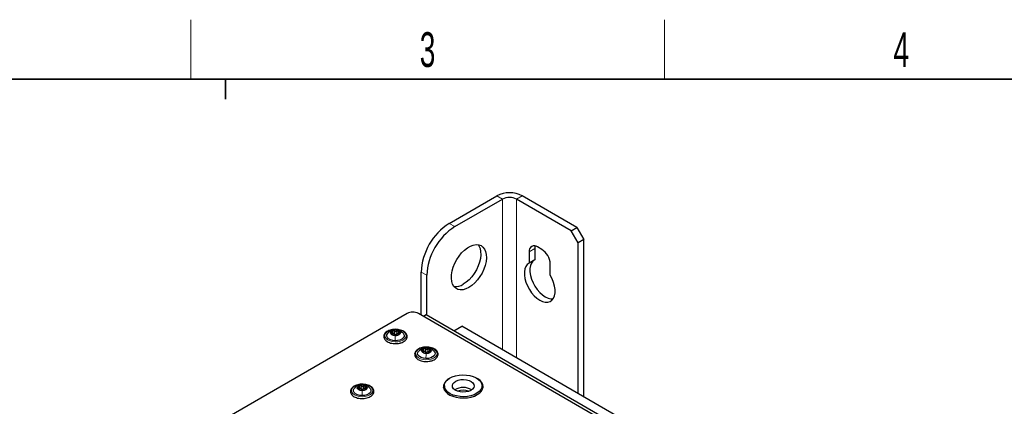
# Paper-space layout 'Blatt2' of a CAD drawing. Header units: millimetres. Extents: x 5 to 418, y 2 to 292.
# Tile 67 of 87: x 104 to 203, y 250 to 288. Entities that reach past the tile are written whole.
import ezdxf

# ---------------------------------------------------------------- set-up
doc = ezdxf.new("R2010")
doc.units = ezdxf.units.MM
doc.layers.add('SLD-0', color=7, linetype='Continuous')
doc.styles.add('SLDTEXTSTYLE0', font='TXT', dxfattribs={"width": 0.605})

psp = doc.layouts.new('Blatt2')

# ---------------------------------------------------------------- linework, layer by layer
at = {"color": 7, "linetype": 'Continuous', "lineweight": 25}
for p, q in [((147.538, 267.994), (152.346, 270.77)), ((148.104, 267.668), (152.912, 270.443)), ((159.842, 267.259), (154.326, 270.443)), ((160.407, 267.586), (154.892, 270.77)), ((159.842, 267.259), (160.407, 267.586)), ((160.549, 266.035), (159.842, 267.259)), ((160.407, 267.586), (161.114, 266.361)), ((161.114, 266.361), (160.549, 266.035)), ((160.549, 250.864), (160.549, 266.035)), ((161.114, 250.538), (161.114, 266.361)), ((155.599, 265.136), (155.599, 264.001)), ((156.165, 265.463), (156.165, 264.327)), ((156.872, 265.381), (156.448, 265.626)), ((156.165, 264.327), (155.599, 264.001)), ((144.71, 258.76), (144.71, 263.095)), ((157.72, 262.776), (157.72, 263.911)), ((145.275, 258.743), (145.275, 262.769)), ((143.295, 258.923), (120.682, 245.868)), ((189.964, 232.634), (144.427, 258.923)), ((145.205, 258.784), (144.936, 258.629)), ((189.752, 233.067), (145.205, 258.784)), ((141.872, 256.785), (141.872, 257.101)), ((142.39, 257.082), (142.39, 256.799)), ((147.998, 257.171), (148.811, 257.64)), ((190.247, 233.72), (148.811, 257.64)), ((141.853, 256.774), (141.853, 256.823)), ((142.371, 256.804), (142.371, 256.771)), ((144.986, 254.991), (144.986, 255.307)), ((145.504, 255.283), (145.504, 255.022)), ((144.962, 254.978), (144.962, 255.029)), ((145.48, 255.006), (145.48, 254.974)), ((138.508, 251.245), (138.508, 251.288)), ((138.512, 251.251), (138.512, 251.567)), ((139.027, 251.284), (139.027, 251.25)), ((139.032, 251.562), (139.032, 251.246)), ((147.052, 251.649), (147.052, 251.322)), ((150.852, 251.322), (150.839, 251.192)), ((150.852, 251.322), (150.852, 251.649))]:
    psp.add_line(p, q, dxfattribs=at)
at = {"color": 7, "linetype": 'Continuous', "lineweight": 18}
for p, q in [((152.912, 270.443), (152.346, 270.77)), ((152.912, 270.443), (152.912, 255.273)), ((154.326, 270.443), (154.892, 270.77)), ((154.326, 254.456), (154.326, 270.443)), ((147.538, 267.994), (148.104, 267.668)), ((156.165, 265.463), (155.599, 265.136)), ((145.275, 262.769), (144.71, 263.095)), ((142.022, 256.884), (142.022, 257.17)), ((142.145, 257.264), (142.141, 257.265)), ((142.251, 256.879), (142.251, 257.165)), ((141.745, 256.913), (141.745, 257.011)), ((142.505, 256.897), (142.505, 256.994)), ((144.857, 255.11), (144.857, 255.217)), ((145.137, 255.089), (145.137, 255.374)), ((145.262, 255.468), (145.257, 255.469)), ((145.366, 255.082), (145.366, 255.368)), ((145.617, 255.1), (145.617, 255.195)), ((138.39, 251.38), (138.39, 251.477)), ((138.659, 251.355), (138.659, 251.641)), ((138.775, 251.737), (138.774, 251.738)), ((138.888, 251.354), (138.888, 251.64)), ((139.151, 251.373), (139.151, 251.473))]:
    psp.add_line(p, q, dxfattribs=at)
at = {"color": 7, "linetype": 'Continuous', "lineweight": 25, "flags": 128}
for points in [[(149.518, 261.543), (149.219, 261.4), (148.929, 261.32), (148.656, 261.305), (148.407, 261.355), (148.191, 261.47), (148.013, 261.646), (147.878, 261.877), (147.79, 262.157), (147.752, 262.479), (147.764, 262.832), (147.828, 263.207), (147.939, 263.593), (148.097, 263.978), (148.295, 264.352), (148.528, 264.705), (148.79, 265.025), (149.072, 265.303), (149.368, 265.532), (149.668, 265.705), (149.963, 265.817), (150.246, 265.865), (150.508, 265.848), (150.741, 265.765), (150.939, 265.619), (151.096, 265.415), (151.208, 265.158), (151.271, 264.856), (151.284, 264.518), (151.246, 264.152), (151.158, 263.771), (151.023, 263.384), (150.845, 263.002), (150.628, 262.638), (150.38, 262.3), (150.107, 262), (149.817, 261.745), (149.518, 261.543)], [(150.453, 265.857), (150.531, 265.742), (150.642, 265.485), (150.706, 265.183), (150.718, 264.844), (150.68, 264.479), (150.592, 264.097), (150.457, 263.71), (150.279, 263.329), (150.063, 262.964), (149.814, 262.627), (149.541, 262.327), (149.251, 262.072), (148.952, 261.87)], [(156.201, 265.726), (156.181, 265.644), (156.165, 265.463)], [(155.599, 264.001), (155.409, 263.864), (155.261, 263.667), (155.16, 263.417), (155.11, 263.121), (155.112, 262.79), (155.166, 262.435), (155.271, 262.067), (155.422, 261.7), (155.616, 261.345), (155.844, 261.015), (156.1, 260.721), (156.375, 260.472), (156.66, 260.278), (156.944, 260.144), (157.219, 260.075), (157.475, 260.074), (157.704, 260.14), (157.897, 260.271), (158.049, 260.463), (158.153, 260.71), (158.208, 261.003), (158.21, 261.331), (158.159, 261.685), (158.059, 262.052), (157.911, 262.42), (157.72, 262.776)], [(156.088, 264.283), (155.974, 264.191), (155.826, 263.994), (155.726, 263.743), (155.675, 263.448), (155.677, 263.116), (155.732, 262.761), (155.836, 262.394), (155.988, 262.026), (156.181, 261.672), (156.41, 261.342), (156.666, 261.047), (156.941, 260.799), (157.225, 260.604), (157.51, 260.47), (157.785, 260.402), (158.005, 260.396)], [(142.102, 256.694), (141.914, 256.72), (141.758, 256.786), (141.657, 256.881), (141.627, 256.991), (141.672, 257.1), (141.786, 257.19), (141.95, 257.248), (142.141, 257.265)], [(142.141, 257.265), (142.329, 257.239), (142.485, 257.174), (142.586, 257.079), (142.616, 256.969), (142.571, 256.86), (142.457, 256.77), (142.293, 256.712), (142.102, 256.694)], [(142.087, 256.186), (141.84, 256.213), (141.617, 256.278), (141.434, 256.377), (141.307, 256.501), (141.246, 256.642), (141.256, 256.786), (141.336, 256.923), (141.356, 256.944)], [(142.879, 256.952), (142.936, 256.887), (142.997, 256.746), (142.987, 256.602), (142.907, 256.465), (142.763, 256.346), (142.568, 256.256), (142.336, 256.201), (142.087, 256.186)], [(145.189, 254.391), (144.944, 254.418), (144.721, 254.485), (144.54, 254.585), (144.415, 254.71), (144.357, 254.851), (144.369, 254.995), (144.451, 255.132), (144.467, 255.148)], [(145.208, 254.898), (145.021, 254.925), (144.866, 254.992), (144.767, 255.088), (144.738, 255.198), (144.785, 255.306), (144.9, 255.396), (145.066, 255.453), (145.257, 255.469)], [(145.99, 255.157), (146.05, 255.086), (146.109, 254.945), (146.097, 254.801), (146.014, 254.664), (145.869, 254.547), (145.671, 254.458), (145.439, 254.404), (145.189, 254.391)], [(145.257, 255.469), (145.445, 255.442), (145.6, 255.376), (145.699, 255.28), (145.727, 255.17), (145.68, 255.061), (145.565, 254.972), (145.399, 254.915), (145.208, 254.898)], [(147.746, 252.496), (147.679, 252.465), (147.41, 252.31), (147.197, 252.128), (147.047, 251.927), (146.966, 251.712), (146.957, 251.493), (147.02, 251.276), (147.153, 251.071), (147.351, 250.883), (147.607, 250.721), (147.911, 250.589), (148.253, 250.493), (148.621, 250.437), (149, 250.421), (149.377, 250.447), (149.739, 250.514), (150.073, 250.619), (150.366, 250.759), (150.366, 250.759)], [(147.342, 252.231), (147.569, 252.401), (147.85, 252.542), (148.173, 252.649), (148.526, 252.718), (148.896, 252.745), (149.267, 252.73), (149.627, 252.674), (149.96, 252.578), (150.255, 252.447), (150.5, 252.285), (150.685, 252.098), (150.804, 251.895), (150.851, 251.681), (150.826, 251.467), (150.728, 251.259), (150.563, 251.067), (150.335, 250.896), (150.054, 250.755), (149.731, 250.648), (149.378, 250.58), (149.009, 250.552), (148.637, 250.567), (148.278, 250.623), (147.944, 250.719), (147.649, 250.85), (147.405, 251.012), (147.219, 251.199), (147.101, 251.403), (147.053, 251.616), (147.078, 251.83), (147.176, 252.038), (147.342, 252.231)], [(148.02, 251.986), (148.203, 252.113), (148.436, 252.21), (148.706, 252.267), (148.991, 252.283), (149.275, 252.256), (149.536, 252.187), (149.757, 252.081), (149.924, 251.946), (150.024, 251.791), (150.051, 251.626), (150.004, 251.463), (149.885, 251.312), (149.702, 251.184), (149.468, 251.088), (149.199, 251.03), (148.913, 251.014), (148.63, 251.041), (148.369, 251.11), (148.147, 251.216), (147.981, 251.351), (147.88, 251.506), (147.853, 251.671), (147.9, 251.835), (148.02, 251.986)], [(150.366, 250.759), (150.608, 250.928), (150.791, 251.121), (150.906, 251.33), (150.952, 251.548), (150.924, 251.767), (150.826, 251.979), (150.66, 252.176), (150.432, 252.352), (150.158, 252.496)], [(138.762, 250.659), (138.515, 250.681), (138.288, 250.742), (138.1, 250.838), (137.966, 250.96), (137.898, 251.099), (137.9, 251.244), (137.973, 251.382), (138.005, 251.418)], [(138.766, 251.167), (138.576, 251.19), (138.417, 251.252), (138.311, 251.346), (138.275, 251.455), (138.314, 251.564), (138.423, 251.657), (138.584, 251.718), (138.774, 251.738)], [(139.529, 251.424), (139.573, 251.374), (139.642, 251.235), (139.64, 251.09), (139.567, 250.952), (139.43, 250.831), (139.239, 250.737), (139.011, 250.678), (138.762, 250.659)], [(138.774, 251.738), (138.963, 251.716), (139.123, 251.653), (139.229, 251.56), (139.265, 251.45), (139.226, 251.341), (139.117, 251.249), (138.955, 251.188), (138.766, 251.167)], [(146.963, 251.453), (146.998, 251.576), (147.054, 251.693)], [(147.066, 251.192), (147.053, 251.289), (147.052, 251.322)], [(150.851, 251.693), (150.884, 251.629), (150.941, 251.453)]]:
    psp.add_lwpolyline(points, dxfattribs=at)
at = {"color": 7, "linetype": 'Continuous', "lineweight": 18, "flags": 128}
for points in [[(142.079, 256.071), (141.801, 256.099), (141.545, 256.167), (141.328, 256.271), (141.166, 256.404), (141.068, 256.557), (141.042, 256.719), (141.09, 256.879), (141.208, 257.027), (141.389, 257.152), (141.619, 257.246), (141.884, 257.302), (142.164, 257.317), (142.442, 257.289), (142.698, 257.221), (142.915, 257.117), (143.077, 256.984), (143.175, 256.831), (143.201, 256.669), (143.153, 256.509), (143.035, 256.361), (142.854, 256.236), (142.624, 256.142), (142.36, 256.086), (142.079, 256.071)], [(145.18, 254.275), (144.902, 254.304), (144.647, 254.374), (144.432, 254.479), (144.272, 254.613), (144.177, 254.766), (144.154, 254.929), (144.205, 255.089), (144.325, 255.236), (144.508, 255.36), (144.74, 255.453), (145.005, 255.507), (145.286, 255.521), (145.563, 255.491), (145.818, 255.422), (146.033, 255.317), (146.194, 255.183), (146.289, 255.029), (146.311, 254.867), (146.261, 254.707), (146.14, 254.56), (145.958, 254.436), (145.726, 254.343), (145.461, 254.288), (145.18, 254.275)], [(138.761, 250.543), (138.481, 250.566), (138.222, 250.63), (138, 250.73), (137.83, 250.86), (137.724, 251.011), (137.69, 251.172), (137.729, 251.333), (137.839, 251.483), (138.013, 251.612), (138.238, 251.71), (138.499, 251.771), (138.779, 251.79), (139.058, 251.768), (139.318, 251.704), (139.54, 251.604), (139.71, 251.474), (139.815, 251.323), (139.85, 251.162), (139.811, 251), (139.7, 250.851), (139.527, 250.722), (139.302, 250.624), (139.04, 250.563), (138.761, 250.543)]]:
    psp.add_lwpolyline(points, dxfattribs=at)
at = {"color": 7, "linetype": 'Continuous', "lineweight": 25}
for centre, radius, start, end in [((153.619, 268.314), 2.767, 62.60967, 117.39033), ((153.619, 269.079), 1.537, 62.60967, 117.39033), ((150.827, 262.83), 6.123, 122.48713, 177.51287), ((151.392, 262.503), 6.123, 122.48735, 177.51265), ((156.116, 265.22), 0.524, 50.79671, 189.21404), ((155.878, 263.828), 1.844, 2.60548, 57.39452), ((148.158, 263.078), 1.446, 264.43007, 303.32428), ((143.861, 257.831), 1.23, 62.60967, 117.39033), ((141.958, 256.918), 0.295, 99.00572, 165.86484), ((142.121, 256.502), 0.738, 70.94621, 106.43254), ((142.31, 256.942), 0.263, 5.99813, 78.6452), ((141.933, 257.018), 0.263, 185.99813, 258.6452), ((142.122, 257.458), 0.738, 250.94621, 286.43254), ((142.141, 257.094), 0.27, 262.05665, 275.3221), ((142.285, 257.042), 0.295, 279.00572, 345.86484), ((145.073, 255.118), 0.3, 98.7375, 164.91019), ((145.041, 255.219), 0.259, 184.95634, 258.33206), ((145.232, 254.707), 0.737, 70.61363, 106.12074), ((145.393, 255.249), 0.3, 278.7375, 344.91019), ((145.424, 255.149), 0.259, 4.95634, 78.33206), ((145.234, 255.661), 0.737, 250.61363, 286.12074), ((145.257, 255.298), 0.27, 261.73062, 275.00375), ((138.597, 251.401), 0.282, 99.88755, 168.97521), ((138.591, 251.499), 0.275, 189.25955, 259.60435), ((138.77, 251.932), 0.739, 251.99063, 287.4411), ((138.77, 250.974), 0.739, 71.99063, 107.4411), ((138.774, 251.568), 0.271, 263.08976, 276.34197), ((138.943, 251.504), 0.282, 279.88755, 348.97521), ((138.949, 251.406), 0.275, 9.25955, 79.60435), ((148.952, 249.846), 1.63, 58.86612, 121.13388), ((148.952, 249.878), 1.329, 66.16649, 113.83351)]:
    psp.add_arc(centre, radius, start, end, dxfattribs=at)
for points, knots in [([(142.239, 257.332), (142.148, 257.334), (141.966, 257.338), (141.699, 257.295), (141.453, 257.219), (141.242, 257.109), (141.077, 256.968), (140.97, 256.803), (140.93, 256.624), (140.96, 256.45), (141.049, 256.292), (141.191, 256.153), (141.384, 256.036), (141.618, 255.951), (141.849, 255.9), (141.999, 255.896), (142.059, 255.894)], [0, 0, 0, 0, 0.0736327, 0.1478295, 0.2222785, 0.2972072, 0.3727216, 0.4479631, 0.5206851, 0.5902375, 0.6590404, 0.7297786, 0.8030489, 0.8774027, 0.9516753, 1, 1, 1, 1]), ([(142.145, 257.266), (142.115, 257.268), (142.006, 257.276), (141.819, 257.235), (141.602, 257.142), (141.447, 257.041), (141.379, 256.962), (141.361, 256.942)], [0, 0, 0, 0, 0.102598, 0.375582, 0.642218, 0.910683, 1, 1, 1, 1]), ([(141.745, 257.011), (141.764, 257.006), (141.793, 256.999), (141.827, 257.006), (141.848, 257.019), (141.863, 257.039), (141.874, 257.073), (141.87, 257.103), (141.867, 257.123)], [0, 0, 0, 0, 0.249201, 0.374338, 0.498932, 0.624008, 0.74976, 1, 1, 1, 1]), ([(141.912, 257.21), (141.903, 257.206), (141.886, 257.198), (141.869, 257.177), (141.862, 257.151), (141.865, 257.132), (141.867, 257.123)], [0, 0, 0, 0, 0.249857, 0.499466, 0.749011, 1, 1, 1, 1]), ([(142.022, 257.17), (142.015, 257.178), (142.001, 257.193), (141.973, 257.208), (141.942, 257.215), (141.922, 257.212), (141.912, 257.21)], [0, 0, 0, 0, 0.249807, 0.500055, 0.750309, 1, 1, 1, 1]), ([(142.022, 257.17), (142.037, 257.154), (142.059, 257.13), (142.101, 257.112), (142.134, 257.106), (142.168, 257.11), (142.211, 257.126), (142.235, 257.149), (142.251, 257.165)], [0, 0, 0, 0, 0.249168, 0.374303, 0.498903, 0.623987, 0.749746, 1, 1, 1, 1]), ([(142.888, 256.943), (142.786, 257.028), (142.624, 257.162), (142.348, 257.253), (142.211, 257.266), (142.145, 257.272)], [0, 0, 0, 0, 0.475375, 0.74858, 1, 1, 1, 1]), ([(143.3, 256.581), (143.301, 256.614), (143.301, 256.705), (143.249, 256.848), (143.137, 256.998), (142.971, 257.127), (142.759, 257.232), (142.51, 257.3), (142.331, 257.333), (142.239, 257.332), (142.239, 257.332)], [0, 0, 0, 0, 0.085956, 0.231042, 0.377474, 0.529417, 0.685488, 0.84242, 0.999009, 1, 1, 1, 1]), ([(142.362, 257.199), (142.352, 257.202), (142.333, 257.206), (142.302, 257.2), (142.273, 257.187), (142.258, 257.172), (142.251, 257.165)], [0, 0, 0, 0, 0.250033, 0.499632, 0.749228, 1, 1, 1, 1]), ([(142.399, 257.111), (142.401, 257.12), (142.406, 257.138), (142.401, 257.164), (142.387, 257.187), (142.37, 257.195), (142.362, 257.199)], [0, 0, 0, 0, 0.249815, 0.499908, 0.75012, 1, 1, 1, 1]), ([(142.399, 257.111), (142.394, 257.091), (142.387, 257.062), (142.395, 257.027), (142.407, 257.006), (142.426, 256.993), (142.458, 256.984), (142.486, 256.99), (142.505, 256.994)], [0, 0, 0, 0, 0.249199, 0.374336, 0.49893, 0.624007, 0.749759, 1, 1, 1, 1]), ([(141.745, 257.011), (141.735, 257.013), (141.717, 257.018), (141.694, 257.016), (141.676, 257.007), (141.673, 256.996), (141.672, 256.99)], [0, 0, 0, 0, 0.249852, 0.499902, 0.750115, 1, 1, 1, 1]), ([(141.672, 256.99), (141.673, 256.984), (141.674, 256.971), (141.689, 256.948), (141.711, 256.927), (141.729, 256.916), (141.738, 256.91)], [0, 0, 0, 0, 0.249991, 0.499611, 0.749127, 1, 1, 1, 1]), ([(141.844, 256.793), (141.849, 256.796), (141.856, 256.801), (141.848, 256.817), (141.836, 256.833), (141.817, 256.852), (141.785, 256.879), (141.757, 256.898), (141.738, 256.91)], [0, 0, 0, 0, 0.249199, 0.374336, 0.49893, 0.624007, 0.749759, 1, 1, 1, 1]), ([(141.844, 256.793), (141.842, 256.792), (141.837, 256.789), (141.842, 256.78), (141.856, 256.77), (141.873, 256.764), (141.881, 256.76)], [0, 0, 0, 0, 0.2498147, 0.4999078, 0.7501201, 1, 1, 1, 1]), ([(141.872, 256.891), (141.876, 256.898), (141.886, 256.912), (141.911, 256.926), (141.942, 256.929), (141.973, 256.922), (142.001, 256.907), (142.015, 256.892), (142.022, 256.884)], [0, 0, 0, 0, 0.158727, 0.326446, 0.494296, 0.66303, 0.831175, 1, 1, 1, 1]), ([(141.881, 256.76), (141.891, 256.757), (141.91, 256.751), (141.941, 256.744), (141.97, 256.74), (141.985, 256.739), (141.992, 256.739)], [0, 0, 0, 0, 0.250033, 0.499632, 0.749228, 1, 1, 1, 1]), ([(142.221, 256.734), (142.206, 256.734), (142.184, 256.734), (142.142, 256.733), (142.109, 256.733), (142.075, 256.735), (142.032, 256.737), (142.008, 256.738), (141.992, 256.739)], [0, 0, 0, 0, 0.249168, 0.374303, 0.498903, 0.623987, 0.749746, 1, 1, 1, 1]), ([(142.103, 256.826), (142.087, 256.833), (142.055, 256.846), (142.033, 256.871), (142.022, 256.884)], [0, 0, 0, 0, 0.498459, 1, 1, 1, 1]), ([(142.251, 256.879), (142.239, 256.867), (142.215, 256.842), (142.182, 256.831), (142.166, 256.825)], [0, 0, 0, 0, 0.50155, 1, 1, 1, 1]), ([(142.221, 256.734), (142.228, 256.734), (142.242, 256.734), (142.27, 256.737), (142.301, 256.742), (142.321, 256.747), (142.331, 256.75)], [0, 0, 0, 0, 0.249807, 0.500055, 0.750309, 1, 1, 1, 1]), ([(142.251, 256.879), (142.258, 256.886), (142.273, 256.901), (142.302, 256.915), (142.333, 256.92), (142.362, 256.915), (142.383, 256.904), (142.389, 256.894), (142.39, 256.891)], [0, 0, 0, 0, 0.186267, 0.371123, 0.556866, 0.742466, 0.928214, 1, 1, 1, 1]), ([(142.331, 256.75), (142.34, 256.753), (142.357, 256.759), (142.374, 256.768), (142.381, 256.776), (142.378, 256.779), (142.376, 256.781)], [0, 0, 0, 0, 0.249857, 0.499466, 0.749011, 1, 1, 1, 1]), ([(142.499, 256.893), (142.479, 256.881), (142.45, 256.864), (142.416, 256.838), (142.395, 256.82), (142.38, 256.805), (142.369, 256.79), (142.373, 256.784), (142.376, 256.781)], [0, 0, 0, 0, 0.249201, 0.374338, 0.498932, 0.624008, 0.74976, 1, 1, 1, 1]), ([(142.499, 256.893), (142.508, 256.898), (142.526, 256.909), (142.549, 256.929), (142.567, 256.95), (142.57, 256.963), (142.571, 256.97)], [0, 0, 0, 0, 0.249852, 0.499902, 0.750115, 1, 1, 1, 1]), ([(142.571, 256.97), (142.571, 256.975), (142.569, 256.987), (142.554, 256.996), (142.532, 256.999), (142.514, 256.996), (142.505, 256.994)], [0, 0, 0, 0, 0.249991, 0.499611, 0.749127, 1, 1, 1, 1]), ([(142.597, 255.954), (142.625, 255.959), (142.738, 255.984), (142.91, 256.064), (143.099, 256.19), (143.228, 256.34), (143.288, 256.476), (143.297, 256.556), (143.3, 256.581)], [0, 0, 0, 0, 0.067623, 0.283211, 0.50045, 0.718665, 0.911234, 1, 1, 1, 1]), ([(142.059, 255.894), (142.09, 255.892), (142.212, 255.884), (142.399, 255.902), (142.54, 255.939), (142.597, 255.954)], [0, 0, 0, 0, 0.171068, 0.66262, 1, 1, 1, 1]), ([(145.361, 255.535), (145.271, 255.538), (145.089, 255.543), (144.822, 255.502), (144.575, 255.427), (144.362, 255.318), (144.194, 255.179), (144.084, 255.015), (144.042, 254.837), (144.068, 254.662), (144.155, 254.503), (144.295, 254.363), (144.485, 254.245), (144.718, 254.158), (144.948, 254.106), (145.099, 254.101), (145.159, 254.098)], [0, 0, 0, 0, 0.07328, 0.147476, 0.221914, 0.296822, 0.372319, 0.447622, 0.520507, 0.590162, 0.658951, 0.729568, 0.802756, 0.877096, 0.951382, 1, 1, 1, 1]), ([(145.262, 255.47), (145.232, 255.472), (145.123, 255.48), (144.936, 255.44), (144.719, 255.349), (144.561, 255.247), (144.491, 255.166), (144.472, 255.145)], [0, 0, 0, 0, 0.101822, 0.372919, 0.637654, 0.903982, 1, 1, 1, 1]), ([(144.857, 255.217), (144.848, 255.219), (144.829, 255.224), (144.806, 255.222), (144.788, 255.213), (144.785, 255.202), (144.783, 255.197)], [0, 0, 0, 0, 0.249852, 0.499902, 0.750115, 1, 1, 1, 1]), ([(144.783, 255.197), (144.784, 255.19), (144.785, 255.177), (144.8, 255.155), (144.822, 255.134), (144.839, 255.122), (144.848, 255.116)], [0, 0, 0, 0, 0.249991, 0.499611, 0.749127, 1, 1, 1, 1]), ([(144.953, 254.998), (144.958, 255.002), (144.965, 255.007), (144.958, 255.023), (144.946, 255.038), (144.927, 255.057), (144.896, 255.085), (144.867, 255.104), (144.848, 255.116)], [0, 0, 0, 0, 0.2491995, 0.3743362, 0.4989302, 0.6240074, 0.7497593, 1, 1, 1, 1]), ([(144.857, 255.217), (144.876, 255.212), (144.906, 255.205), (144.94, 255.212), (144.961, 255.224), (144.976, 255.245), (144.988, 255.279), (144.984, 255.308), (144.981, 255.328)], [0, 0, 0, 0, 0.249201, 0.374338, 0.498932, 0.624008, 0.74976, 1, 1, 1, 1]), ([(145.027, 255.415), (145.018, 255.411), (145.001, 255.404), (144.984, 255.382), (144.977, 255.356), (144.98, 255.338), (144.981, 255.328)], [0, 0, 0, 0, 0.249857, 0.499466, 0.749011, 1, 1, 1, 1]), ([(144.986, 255.095), (144.986, 255.095), (144.988, 255.104), (145.002, 255.117), (145.026, 255.131), (145.057, 255.134), (145.088, 255.127), (145.116, 255.112), (145.13, 255.096), (145.137, 255.089)], [0, 0, 0, 0, 0.0008751, 0.1670712, 0.3331274, 0.4993122, 0.6663729, 0.8328491, 1, 1, 1, 1]), ([(145.137, 255.374), (145.13, 255.382), (145.117, 255.397), (145.088, 255.413), (145.057, 255.42), (145.037, 255.417), (145.027, 255.415)], [0, 0, 0, 0, 0.249807, 0.500055, 0.750309, 1, 1, 1, 1]), ([(145.137, 255.374), (145.152, 255.358), (145.174, 255.334), (145.215, 255.316), (145.248, 255.31), (145.282, 255.314), (145.325, 255.329), (145.349, 255.352), (145.366, 255.368)], [0, 0, 0, 0, 0.249168, 0.374303, 0.498903, 0.623987, 0.749746, 1, 1, 1, 1]), ([(145.218, 255.03), (145.202, 255.037), (145.17, 255.05), (145.148, 255.076), (145.137, 255.089)], [0, 0, 0, 0, 0.498459, 1, 1, 1, 1]), ([(145.999, 255.148), (145.897, 255.232), (145.737, 255.364), (145.464, 255.456), (145.328, 255.469), (145.262, 255.475)], [0, 0, 0, 0, 0.475518, 0.748473, 1, 1, 1, 1]), ([(145.366, 255.082), (145.354, 255.07), (145.33, 255.045), (145.297, 255.034), (145.28, 255.029)], [0, 0, 0, 0, 0.50155, 1, 1, 1, 1]), ([(146.411, 254.777), (146.412, 254.811), (146.414, 254.901), (146.365, 255.045), (146.254, 255.195), (146.091, 255.326), (145.881, 255.432), (145.633, 255.502), (145.454, 255.536), (145.362, 255.535), (145.361, 255.535)], [0, 0, 0, 0, 0.085935, 0.231028, 0.377238, 0.52888, 0.684796, 0.841693, 0.998253, 1, 1, 1, 1]), ([(145.477, 255.402), (145.467, 255.404), (145.448, 255.409), (145.417, 255.403), (145.388, 255.39), (145.373, 255.375), (145.366, 255.368)], [0, 0, 0, 0, 0.250033, 0.499632, 0.749228, 1, 1, 1, 1]), ([(145.366, 255.082), (145.373, 255.089), (145.388, 255.104), (145.417, 255.118), (145.448, 255.123), (145.477, 255.118), (145.497, 255.107), (145.502, 255.098), (145.504, 255.096)], [0, 0, 0, 0, 0.189319, 0.377204, 0.56599, 0.754631, 0.943422, 1, 1, 1, 1]), ([(145.513, 255.313), (145.515, 255.322), (145.52, 255.34), (145.515, 255.367), (145.502, 255.389), (145.485, 255.398), (145.477, 255.402)], [0, 0, 0, 0, 0.2498147, 0.4999078, 0.7501201, 1, 1, 1, 1]), ([(145.609, 255.094), (145.589, 255.083), (145.56, 255.066), (145.526, 255.04), (145.504, 255.023), (145.489, 255.008), (145.478, 254.992), (145.482, 254.987), (145.485, 254.983)], [0, 0, 0, 0, 0.249201, 0.374338, 0.498932, 0.624008, 0.74976, 1, 1, 1, 1]), ([(145.513, 255.313), (145.508, 255.294), (145.501, 255.264), (145.508, 255.23), (145.52, 255.209), (145.539, 255.195), (145.57, 255.186), (145.598, 255.192), (145.617, 255.195)], [0, 0, 0, 0, 0.249199, 0.374336, 0.49893, 0.624007, 0.749759, 1, 1, 1, 1]), ([(145.609, 255.094), (145.618, 255.1), (145.636, 255.11), (145.66, 255.13), (145.677, 255.152), (145.681, 255.164), (145.682, 255.171)], [0, 0, 0, 0, 0.249852, 0.499902, 0.750115, 1, 1, 1, 1]), ([(145.682, 255.171), (145.682, 255.177), (145.681, 255.188), (145.666, 255.198), (145.644, 255.201), (145.626, 255.197), (145.617, 255.195)], [0, 0, 0, 0, 0.249991, 0.499611, 0.749127, 1, 1, 1, 1]), ([(144.953, 254.998), (144.95, 254.997), (144.946, 254.994), (144.95, 254.986), (144.964, 254.976), (144.981, 254.969), (144.989, 254.965)], [0, 0, 0, 0, 0.249815, 0.499908, 0.75012, 1, 1, 1, 1]), ([(144.989, 254.965), (144.998, 254.962), (145.017, 254.956), (145.049, 254.949), (145.078, 254.945), (145.093, 254.944), (145.1, 254.944)], [0, 0, 0, 0, 0.250033, 0.499632, 0.749228, 1, 1, 1, 1]), ([(145.329, 254.937), (145.314, 254.937), (145.292, 254.937), (145.251, 254.937), (145.217, 254.937), (145.183, 254.939), (145.14, 254.942), (145.116, 254.943), (145.1, 254.944)], [0, 0, 0, 0, 0.249168, 0.374303, 0.498903, 0.623987, 0.749746, 1, 1, 1, 1]), ([(145.159, 254.098), (145.19, 254.096), (145.311, 254.087), (145.499, 254.104), (145.641, 254.14), (145.699, 254.155)], [0, 0, 0, 0, 0.1691, 0.6604, 1, 1, 1, 1]), ([(145.329, 254.937), (145.336, 254.937), (145.349, 254.937), (145.377, 254.94), (145.409, 254.945), (145.428, 254.95), (145.438, 254.953)], [0, 0, 0, 0, 0.249807, 0.500055, 0.750309, 1, 1, 1, 1]), ([(145.438, 254.953), (145.447, 254.956), (145.465, 254.961), (145.481, 254.971), (145.489, 254.979), (145.486, 254.982), (145.485, 254.983)], [0, 0, 0, 0, 0.249857, 0.499466, 0.749011, 1, 1, 1, 1]), ([(145.699, 254.155), (145.725, 254.16), (145.839, 254.184), (146.012, 254.263), (146.203, 254.387), (146.335, 254.536), (146.397, 254.672), (146.408, 254.752), (146.411, 254.777)], [0, 0, 0, 0, 0.066581, 0.282185, 0.499426, 0.717761, 0.910729, 1, 1, 1, 1]), ([(138.852, 251.807), (138.851, 251.807), (138.761, 251.817), (138.574, 251.803), (138.31, 251.761), (138.068, 251.678), (137.863, 251.563), (137.706, 251.418), (137.608, 251.251), (137.579, 251.071), (137.618, 250.899), (137.715, 250.743), (137.865, 250.607), (138.064, 250.495), (138.303, 250.414), (138.535, 250.368), (138.684, 250.367), (138.743, 250.366)], [0, 0, 0, 0, 0.0007235, 0.0748112, 0.1490142, 0.2235031, 0.2985005, 0.3740666, 0.4490777, 0.5212689, 0.5905386, 0.6594405, 0.730573, 0.8040846, 0.8784383, 0.9526686, 1, 1, 1, 1]), ([(138.775, 251.739), (138.745, 251.741), (138.635, 251.747), (138.449, 251.702), (138.235, 251.606), (138.086, 251.506), (138.023, 251.432), (138.011, 251.417)], [0, 0, 0, 0, 0.105723, 0.384748, 0.657559, 0.932965, 1, 1, 1, 1]), ([(138.39, 251.477), (138.381, 251.479), (138.363, 251.484), (138.34, 251.481), (138.323, 251.472), (138.321, 251.461), (138.32, 251.455)], [0, 0, 0, 0, 0.249852, 0.499902, 0.750115, 1, 1, 1, 1]), ([(138.32, 251.455), (138.321, 251.448), (138.323, 251.435), (138.339, 251.414), (138.361, 251.393), (138.379, 251.382), (138.388, 251.376)], [0, 0, 0, 0, 0.249991, 0.499611, 0.749127, 1, 1, 1, 1]), ([(138.501, 251.261), (138.505, 251.264), (138.511, 251.27), (138.502, 251.285), (138.489, 251.301), (138.469, 251.319), (138.437, 251.346), (138.408, 251.364), (138.388, 251.376)], [0, 0, 0, 0, 0.249199, 0.374336, 0.49893, 0.624007, 0.749759, 1, 1, 1, 1]), ([(138.39, 251.477), (138.409, 251.473), (138.438, 251.466), (138.471, 251.474), (138.492, 251.487), (138.505, 251.508), (138.515, 251.542), (138.51, 251.571), (138.506, 251.591)], [0, 0, 0, 0, 0.249201, 0.374338, 0.498932, 0.624008, 0.74976, 1, 1, 1, 1]), ([(138.501, 251.261), (138.499, 251.26), (138.495, 251.256), (138.501, 251.248), (138.516, 251.239), (138.533, 251.232), (138.542, 251.229)], [0, 0, 0, 0, 0.249815, 0.499908, 0.75012, 1, 1, 1, 1]), ([(138.548, 251.679), (138.54, 251.675), (138.522, 251.667), (138.507, 251.645), (138.501, 251.619), (138.504, 251.6), (138.506, 251.591)], [0, 0, 0, 0, 0.249857, 0.499466, 0.749011, 1, 1, 1, 1]), ([(138.512, 251.364), (138.516, 251.369), (138.524, 251.382), (138.547, 251.395), (138.577, 251.399), (138.609, 251.392), (138.637, 251.378), (138.651, 251.363), (138.659, 251.355)], [0, 0, 0, 0, 0.12961, 0.303135, 0.476794, 0.651368, 0.825332, 1, 1, 1, 1]), ([(138.542, 251.229), (138.551, 251.226), (138.57, 251.22), (138.602, 251.214), (138.631, 251.21), (138.645, 251.21), (138.652, 251.21)], [0, 0, 0, 0, 0.250033, 0.499632, 0.749228, 1, 1, 1, 1]), ([(138.659, 251.641), (138.651, 251.648), (138.637, 251.663), (138.609, 251.678), (138.577, 251.685), (138.558, 251.681), (138.548, 251.679)], [0, 0, 0, 0, 0.249807, 0.500055, 0.750309, 1, 1, 1, 1]), ([(138.881, 251.209), (138.866, 251.208), (138.843, 251.208), (138.801, 251.206), (138.767, 251.206), (138.734, 251.207), (138.691, 251.209), (138.668, 251.209), (138.652, 251.21)], [0, 0, 0, 0, 0.249168, 0.374303, 0.498903, 0.623987, 0.749746, 1, 1, 1, 1]), ([(138.659, 251.641), (138.674, 251.625), (138.697, 251.601), (138.739, 251.584), (138.772, 251.579), (138.806, 251.584), (138.848, 251.6), (138.872, 251.624), (138.888, 251.64)], [0, 0, 0, 0, 0.249168, 0.374303, 0.498903, 0.623987, 0.749746, 1, 1, 1, 1]), ([(138.741, 251.299), (138.725, 251.305), (138.693, 251.317), (138.67, 251.343), (138.659, 251.355)], [0, 0, 0, 0, 0.498459, 1, 1, 1, 1]), ([(139.537, 251.416), (139.49, 251.459), (139.388, 251.554), (139.194, 251.659), (138.975, 251.731), (138.839, 251.74), (138.775, 251.745)], [0, 0, 0, 0, 0.226821, 0.490372, 0.7577, 1, 1, 1, 1]), ([(138.888, 251.354), (138.876, 251.342), (138.853, 251.317), (138.82, 251.305), (138.804, 251.299)], [0, 0, 0, 0, 0.50155, 1, 1, 1, 1]), ([(139.95, 251.078), (139.948, 251.112), (139.944, 251.202), (139.885, 251.344), (139.764, 251.491), (139.591, 251.617), (139.373, 251.716), (139.122, 251.785), (138.941, 251.8), (138.852, 251.807)], [0, 0, 0, 0, 0.086011, 0.231188, 0.378402, 0.53128, 0.687805, 0.844845, 1, 1, 1, 1]), ([(138.881, 251.209), (138.888, 251.209), (138.902, 251.209), (138.931, 251.212), (138.962, 251.218), (138.982, 251.224), (138.991, 251.227)], [0, 0, 0, 0, 0.249807, 0.500055, 0.750309, 1, 1, 1, 1]), ([(138.998, 251.677), (138.989, 251.679), (138.969, 251.683), (138.938, 251.676), (138.909, 251.662), (138.895, 251.647), (138.888, 251.64)], [0, 0, 0, 0, 0.250033, 0.499632, 0.749228, 1, 1, 1, 1]), ([(138.888, 251.354), (138.895, 251.361), (138.909, 251.376), (138.938, 251.391), (138.969, 251.397), (138.999, 251.392), (139.021, 251.381), (139.029, 251.368), (139.032, 251.364)], [0, 0, 0, 0, 0.177994, 0.35464, 0.532133, 0.7094897, 0.8869873, 1, 1, 1, 1]), ([(138.991, 251.227), (139, 251.23), (139.017, 251.236), (139.033, 251.246), (139.039, 251.254), (139.035, 251.257), (139.034, 251.258)], [0, 0, 0, 0, 0.249857, 0.499466, 0.749011, 1, 1, 1, 1]), ([(139.039, 251.589), (139.04, 251.598), (139.044, 251.616), (139.039, 251.642), (139.024, 251.664), (139.007, 251.673), (138.998, 251.677)], [0, 0, 0, 0, 0.249815, 0.499908, 0.75012, 1, 1, 1, 1]), ([(139.15, 251.372), (139.13, 251.36), (139.101, 251.343), (139.069, 251.316), (139.048, 251.298), (139.034, 251.283), (139.024, 251.267), (139.03, 251.262), (139.034, 251.258)], [0, 0, 0, 0, 0.249201, 0.374338, 0.498932, 0.624008, 0.74976, 1, 1, 1, 1]), ([(139.039, 251.589), (139.035, 251.569), (139.029, 251.539), (139.038, 251.505), (139.051, 251.484), (139.071, 251.471), (139.103, 251.463), (139.132, 251.469), (139.151, 251.473)], [0, 0, 0, 0, 0.249199, 0.374336, 0.49893, 0.624007, 0.749759, 1, 1, 1, 1]), ([(139.15, 251.372), (139.159, 251.378), (139.177, 251.389), (139.2, 251.409), (139.216, 251.431), (139.219, 251.444), (139.22, 251.451)], [0, 0, 0, 0, 0.249852, 0.499902, 0.750115, 1, 1, 1, 1]), ([(139.22, 251.451), (139.219, 251.456), (139.217, 251.468), (139.201, 251.477), (139.178, 251.48), (139.16, 251.476), (139.151, 251.473)], [0, 0, 0, 0, 0.249991, 0.499611, 0.749127, 1, 1, 1, 1]), ([(138.743, 250.366), (138.776, 250.365), (138.899, 250.359), (139.113, 250.387), (139.367, 250.451), (139.59, 250.552), (139.77, 250.684), (139.896, 250.842), (139.945, 250.98), (139.949, 251.06), (139.95, 251.078)], [0, 0, 0, 0, 0.0538206, 0.2028899, 0.3523594, 0.5026603, 0.6541374, 0.8059795, 0.9541928, 1, 1, 1, 1])]:
    psp.add_open_spline(points, degree=3, knots=knots, dxfattribs=at)
at = {"color": 7, "linetype": 'Continuous', "lineweight": 18}
for points in [[(142.087, 256.186), (142.089, 256.274), (142.093, 256.45), (142.099, 256.613), (142.102, 256.694)], [(145.189, 254.391), (145.192, 254.478), (145.197, 254.654), (145.205, 254.817), (145.208, 254.898)], [(138.762, 250.659), (138.763, 250.747), (138.764, 250.923), (138.765, 251.086), (138.766, 251.167)]]:
    psp.add_open_spline(points, degree=3, dxfattribs=at)
at = {"layer": 'SLD-0', "lineweight": 18}
for p, q in [((121.5, 282.5), (121.5, 288.5)), ((169.25, 282.5), (169.25, 288.5))]:
    psp.add_line(p, q, dxfattribs=at)
at = {"layer": 'SLD-0', "lineweight": 35}
psp.add_line((408, 282.5), (26, 282.5), dxfattribs=at)
at = {"layer": 'SLD-0'}
for p, q in [((125, 280.5), (125, 282.5)), ((125, 282.5), (125, 280.5))]:
    psp.add_line(p, q, dxfattribs=at)

# ---------------------------------------------------------------- texts
at = {"layer": 'SLD-0', "char_height": 3.5, "attachment_point": 2, "style": 'SLDTEXTSTYLE0'}
for s, insert in [('3', (145.353, 287.243)), ('4', (193.103, 287.243))]:
    psp.add_mtext(s, dxfattribs=dict(at, insert=insert))

doc.saveas('drawing.dxf')
